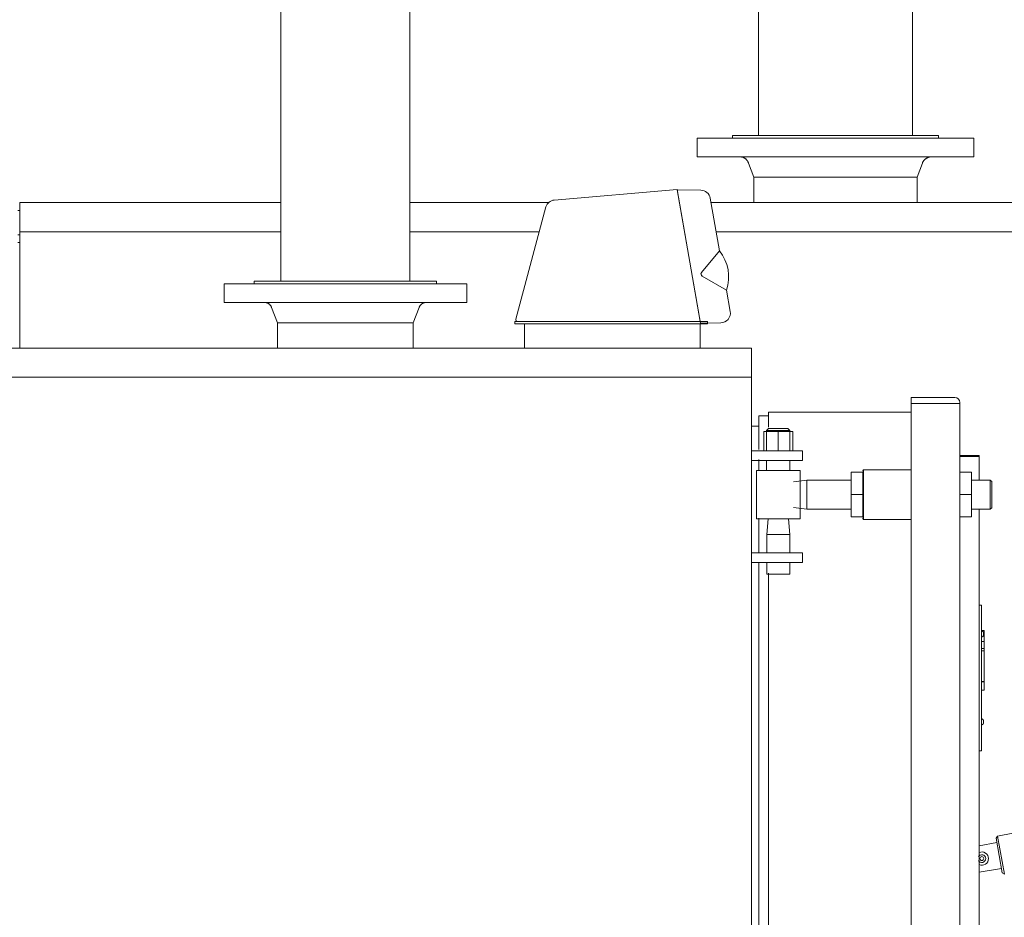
# Model space of a CAD drawing. Header units: metres. Extents: x -54598 to 1827199, y -329446 to -256744.
# Tile 168 of 256: x 117882 to 121940, y -302762 to -299064. Entities that reach past the tile are written whole.
import ezdxf

# ---------------------------------------------------------------- set-up
doc = ezdxf.new("R2010")
doc.units = ezdxf.units.M
doc.layers.add('M-EQPM', color=7, linetype='Continuous', lineweight=20)
doc.layers.add('P-PIPE', color=7, linetype='Continuous', lineweight=20)
doc.styles.add('ISO_1.0', font='isocpeur.ttf')

# ---------------------------------------------------------------- blocks, each defined once
blk = doc.blocks.new('PREXTHERM RSW 1890 - PREXTHERM RSW 1890-566327-Разрез 5')
at = {"layer": 'M-EQPM'}
for p, q in [((-7797.6, 1727), (-7797.6, 1708)), ((-7797.6, 1727), (-7512.6, 1727)), ((-7761.1, 1730), (-7761.1, 1727)), ((-7761.1, 1730), (-7549.1, 1730)), ((-7549.1, 1727), (-7549.1, 1730)), ((-7512.6, 1708), (-7512.6, 1727)), ((-7797.6, 1708), (-7512.6, 1708)), ((-7744.7, 1701.5), (-7739.3, 1687)), ((-7570.9, 1687), (-7565.5, 1701.5)), ((-7570.9, 1687), (-7739.3, 1687)), ((-7739.2, 1687), (-7739.2, 1660.8)), ((-7734.2, 1687), (-7719.6, 1687)), ((-7719.6, 1687), (-7697.2, 1687)), ((-7697.2, 1687), (-7669.7, 1687)), ((-7669.7, 1687), (-7640.5, 1687)), ((-7640.5, 1687), (-7613, 1687)), ((-7613, 1687), (-7590.6, 1687)), ((-7590.6, 1687), (-7576, 1687)), ((-7570.9, 1660.8), (-7570.9, 1687)), ((-8226.6, 1660.8), (-8495.6, 1660.8)), ((-8495.6, 1660), (-8495.6, 1660.8)), ((-8495.6, 1631.6), (-8495.6, 1660)), ((-7950.7, 1660.8), (-8093.6, 1660.8)), ((-7234.6, 1660.8), (-7783.3, 1660.8)), ((-8495.6, 1652.6), (-8497.6, 1652.6)), ((-8495.6, 1627.6), (-8497.6, 1627.6)), ((-8495.6, 1630.8), (-8495.6, 1631.6)), ((-8226.6, 1630.8), (-8495.6, 1630.8)), ((-8495.6, 1630), (-8495.6, 1630.8)), ((-8495.6, 1630.8), (-8226.6, 1630.8)), ((-8495.6, 1510.6), (-8495.6, 1630)), ((-7960.4, 1630.8), (-8093.6, 1630.8)), ((-8093.6, 1630.8), (-7960.4, 1630.8)), ((-7234.6, 1630.8), (-7778, 1630.8)), ((-7778, 1630.8), (-7234.6, 1630.8)), ((-8495.6, 1619.8), (-8497.6, 1619.8))]:
    blk.add_line(p, q, dxfattribs=at)
at = {"layer": 'M-EQPM', "flags": 128}
for points in [[(-7744.7, 1701.5), (-7744.8, 1701.9), (-7745, 1702.2), (-7745.2, 1702.6), (-7745.3, 1702.9), (-7745.5, 1703.3), (-7745.8, 1703.6), (-7746, 1704), (-7746.2, 1704.3), (-7746.5, 1704.6), (-7746.8, 1704.9), (-7747, 1705.2), (-7747.3, 1705.4), (-7747.6, 1705.7), (-7748, 1705.9), (-7748.3, 1706.2), (-7748.6, 1706.4), (-7748.9, 1706.6), (-7749.3, 1706.8), (-7749.7, 1707), (-7750, 1707.2), (-7750.4, 1707.3), (-7750.8, 1707.5), (-7751.1, 1707.6), (-7751.5, 1707.7), (-7751.9, 1707.8), (-7752.3, 1707.9), (-7752.7, 1707.9), (-7753.1, 1708), (-7753.5, 1708), (-7753.9, 1708), (-7754, 1708)], [(-7556.2, 1708), (-7556.6, 1708), (-7557, 1708), (-7557.4, 1707.9), (-7557.7, 1707.9), (-7558.1, 1707.8), (-7558.5, 1707.7), (-7558.9, 1707.6), (-7559.3, 1707.5), (-7559.7, 1707.4), (-7560, 1707.2), (-7560.4, 1707), (-7560.8, 1706.9), (-7561.1, 1706.7), (-7561.5, 1706.5), (-7561.8, 1706.3), (-7562.1, 1706), (-7562.4, 1705.8), (-7562.7, 1705.5), (-7563, 1705.2), (-7563.3, 1705), (-7563.6, 1704.7), (-7563.9, 1704.4), (-7564.1, 1704.1), (-7564.3, 1703.7), (-7564.6, 1703.4), (-7564.8, 1703.1), (-7565, 1702.7), (-7565.2, 1702.4), (-7565.3, 1702), (-7565.5, 1701.6), (-7565.5, 1701.5)]]:
    blk.add_lwpolyline(points, dxfattribs=at)
blk = doc.blocks.new('PREXTHERM RSW 1250 - PREXTHERM RSW 1250-733596-Разрез 5')
at = {"layer": 'M-EQPM'}
for p, q in [((-7818.4, 1674.3), (-7944.9, 1663.3)), ((-7794.4, 1538.3), (-7818.4, 1674.3)), ((-7818.3, 1674.1), (-7794.1, 1536.5)), ((-7793.8, 1673.6), (-7818.3, 1674.1)), ((-7774.6, 1611), (-7784.1, 1665.4)), ((-7953.5, 1656.5), (-7984.6, 1540.6)), ((-7774.6, 1611), (-7793.1, 1588.9)), ((-7792.5, 1585.1), (-7767.4, 1570.6)), ((-8285.1, 1577), (-8285.1, 1558)), ((-8285.1, 1577), (-8035.1, 1577)), ((-8254.1, 1580), (-8254.1, 1577)), ((-8254.1, 1580), (-8066.1, 1580)), ((-8066.1, 1577), (-8066.1, 1580)), ((-8035.1, 1558), (-8035.1, 1577)), ((-7763.5, 1548.6), (-7767.4, 1570.6)), ((-8285.1, 1558), (-8035.1, 1558)), ((-8236.1, 1552.9), (-8229.9, 1537)), ((-8090.2, 1537), (-8084.1, 1552.9)), ((-8229.9, 1537), (-8229.9, 1510.8)), ((-8229.9, 1537), (-8090.2, 1537)), ((-8229.9, 1537), (-8090.2, 1537)), ((-8090.2, 1510.8), (-8090.2, 1537)), ((-7787.1, 1538.3), (-7985.6, 1538.3)), ((-7985.6, 1538.3), (-7985.6, 1535.8)), ((-7985.6, 1535.8), (-7787.1, 1535.8)), ((-7982.6, 1538.3), (-7794.4, 1538.3)), ((-7975.6, 1535.8), (-7975.6, 1510.8)), ((-7794.6, 1510.8), (-7794.6, 1535.8)), ((-7794.1, 1536.5), (-7773.2, 1536.9)), ((-7787.1, 1535.8), (-7787.1, 1538.3)), ((-7741.6, 1510.8), (-8751.6, 1510.8)), ((-7741.6, 1510.8), (-7741.6, 1510)), ((-7741.6, 1510), (-7741.6, 1481.6)), ((-7741.6, 1481.6), (-7741.6, 1480.8)), ((-7741.6, 1480.8), (-8751.6, 1480.8)), ((-8751.6, 1480.8), (-7741.6, 1480.8)), ((-7741.6, 1480.8), (-7741.6, 1480)), ((-7741.6, 1480), (-7741.6, 55.6)), ((-7577.1, 1454), (-7577.1, 1460)), ((-7577.1, 1460), (-7532.1, 1460)), ((-7527.1, 1454), (-7577.1, 1454)), ((-7577.1, 1454), (-7577.1, 146)), ((-7527.1, 1455), (-7527.1, 1454)), ((-7527.1, 146), (-7527.1, 1454)), ((-7724.1, 1441), (-7734.1, 1441)), ((-7734.1, 1406.4), (-7734.1, 1441)), ((-7577.1, 1445), (-7724.1, 1445)), ((-7724.1, 1429.4), (-7724.1, 1445)), ((-7734.1, 1430.5), (-7741.6, 1430.5)), ((-7729.1, 1425), (-7714.1, 1425)), ((-7729.1, 1425), (-7729.1, 1405)), ((-7724.1, 1428), (-7726.1, 1426)), ((-7726.1, 1426), (-7726.1, 1405)), ((-7726.1, 1426), (-7702.1, 1426)), ((-7724.1, 1428), (-7704.1, 1428)), ((-7714.1, 1425), (-7699.1, 1425)), ((-7714.1, 1425), (-7714.1, 1405)), ((-7702.1, 1426), (-7704.1, 1428)), ((-7702.1, 1405), (-7702.1, 1426)), ((-7699.1, 1425), (-7699.1, 1405)), ((-7741.6, 1405), (-7709.1, 1405)), ((-7709.1, 1405), (-7689.1, 1405)), ((-7689.1, 1395), (-7689.1, 1405)), ((-7527.1, 1400.2), (-7507.1, 1400.2)), ((-7507.1, 1400.2), (-7507.1, 1399.4)), ((-7709.1, 1395), (-7741.6, 1395)), ((-7734.1, 1385.4), (-7734.1, 1396)), ((-7726.1, 1395), (-7726.1, 1385)), ((-7689.1, 1395), (-7709.1, 1395)), ((-7702.1, 1385), (-7702.1, 1395)), ((-7527.1, 1399.4), (-7507.1, 1399.4)), ((-7507.1, 1399.4), (-7507.1, 1375)), ((-7736.6, 1385), (-7736.6, 1335)), ((-7736.6, 1385), (-7691.6, 1385)), ((-7691.6, 1335), (-7691.6, 1385)), ((-7639.1, 1360), (-7639.1, 1383)), ((-7639.1, 1383), (-7627.1, 1383)), ((-7626.1, 1385.5), (-7627.1, 1384.5)), ((-7627.1, 1384), (-7627.1, 1384.5)), ((-7627.1, 1383), (-7627.1, 1375.3)), ((-7577.1, 1385.5), (-7626.1, 1385.5)), ((-7626.1, 1334.5), (-7626.1, 1385.5)), ((-7527.1, 1383), (-7515.1, 1383)), ((-7515.1, 1383), (-7515.1, 1360)), ((-7684.8, 1375), (-7698.4, 1373.2)), ((-7639.1, 1375), (-7684.8, 1375)), ((-7684.8, 1375), (-7684.8, 1345)), ((-7627.1, 1365.6), (-7627.1, 1376)), ((-7495.6, 1375), (-7515.1, 1375)), ((-7494.1, 1373.5), (-7495.6, 1375)), ((-7494.1, 1373.5), (-7495.6, 1375)), ((-7495.6, 1345), (-7495.6, 1375)), ((-7494.1, 1373.4), (-7494.1, 1373.5)), ((-7494.1, 1373.5), (-7494.1, 1373.4)), ((-7494.1, 1346.5), (-7494.1, 1373.5)), ((-7639.1, 1337), (-7639.1, 1360)), ((-7639.1, 1360), (-7627.1, 1360)), ((-7627.1, 1365.6), (-7627.1, 1360)), ((-7627.1, 1360), (-7627.1, 1354.4)), ((-7527.1, 1360), (-7515.1, 1360)), ((-7515.1, 1360), (-7515.1, 1337)), ((-7627.1, 1344), (-7627.1, 1354.4)), ((-7698.4, 1346.8), (-7684.8, 1345)), ((-7684.8, 1345), (-7639.1, 1345)), ((-7627.1, 1344.7), (-7627.1, 1337)), ((-7515.1, 1345), (-7495.6, 1345)), ((-7507.1, 1345), (-7507.1, 255)), ((-7495.6, 1345), (-7494.1, 1346.5)), ((-7736.6, 1335), (-7691.6, 1335)), ((-7734.1, 1300.5), (-7734.1, 1335.9)), ((-7724.6, 1335), (-7726, 1319)), ((-7702.2, 1319), (-7703.6, 1335)), ((-7639.1, 1337), (-7627.1, 1337)), ((-7627.1, 1335.5), (-7627.1, 1336)), ((-7627.1, 1335.5), (-7626.1, 1334.5)), ((-7626.1, 1334.5), (-7577.1, 1334.5)), ((-7527.1, 1337), (-7515.1, 1337)), ((-7726, 1319), (-7726, 1300.3)), ((-7726, 1319), (-7702.2, 1319)), ((-7702.2, 1300.3), (-7702.2, 1319)), ((-7741.6, 1300), (-7709.1, 1300)), ((-7709.1, 1300), (-7689.1, 1300)), ((-7689.1, 1290), (-7689.1, 1300)), ((-7709.1, 1290), (-7741.6, 1290)), ((-7734.1, 283.9), (-7734.1, 1290.5)), ((-7726, 1290), (-7726, 1278)), ((-7689.1, 1290), (-7709.1, 1290)), ((-7702.2, 1278), (-7702.2, 1290)), ((-7724.1, 307.5), (-7724.1, 1279)), ((-7726, 1278), (-7702.2, 1278)), ((-7504.6, 1246.2), (-7507.1, 1246.2)), ((-7504.6, 1246.2), (-7504.6, 1225.5)), ((-7504.6, 1225.5), (-7504.6, 1216.5)), ((-7502.1, 1219.9), (-7504.6, 1219.9)), ((-7504.6, 1216.5), (-7504.6, 1125.9)), ((-7504.6, 1208.8), (-7502.1, 1208.8)), ((-7502.1, 1208.8), (-7502.1, 1201.6)), ((-7504.6, 1201.6), (-7502.1, 1201.6)), ((-7504.6, 1199.2), (-7502.1, 1199.2)), ((-7502.1, 1201.6), (-7502.1, 1199.2)), ((-7502.1, 1199.2), (-7502.1, 1167.6)), ((-7504.6, 1167.6), (-7502.1, 1167.6)), ((-7504.6, 1167.3), (-7502.1, 1167.3)), ((-7504.6, 1167.3), (-7502.1, 1167.3)), ((-7502.1, 1167.6), (-7502.1, 1158.7)), ((-7504.6, 1158.7), (-7502.1, 1158.7)), ((-7504.6, 1125.9), (-7504.6, 1116.9)), ((-7504.6, 1116.9), (-7504.6, 1096.2)), ((-7507.1, 1096.2), (-7504.6, 1096.2)), ((-7488.1, 1008.3), (-7489.7, 1006)), ((-7483.5, 970.5), (-7489.7, 1006)), ((-7472.3, 1011.1), (-7488.1, 1008.3)), ((-7481.1, 968.9), (-7488.1, 1008.3)), ((-7488.9, 1001.5), (-7507.1, 998.3)), ((-7507.1, 971), (-7484.2, 975)), ((-7483.5, 970.5), (-7481.1, 968.9))]:
    blk.add_line(p, q, dxfattribs=at)
at = {"layer": 'M-EQPM', "flags": 128}
for points in [[(-8236.1, 1552.9), (-8236.2, 1553.2), (-8236.4, 1553.5), (-8236.5, 1553.8), (-8236.7, 1554), (-8236.8, 1554.3), (-8237, 1554.6), (-8237.2, 1554.8), (-8237.4, 1555.1), (-8237.6, 1555.3), (-8237.8, 1555.6), (-8238, 1555.8), (-8238.3, 1556), (-8238.5, 1556.2), (-8238.8, 1556.4), (-8239, 1556.6), (-8239.3, 1556.8), (-8239.6, 1556.9), (-8239.9, 1557.1), (-8240.1, 1557.2), (-8240.4, 1557.4), (-8240.7, 1557.5), (-8241, 1557.6), (-8241.3, 1557.7), (-8241.6, 1557.8), (-8242, 1557.8), (-8242.3, 1557.9), (-8242.6, 1557.9), (-8242.9, 1558), (-8243.2, 1558)], [(-8076.9, 1558), (-8077.2, 1558), (-8077.6, 1557.9), (-8077.9, 1557.9), (-8078.2, 1557.8), (-8078.5, 1557.8), (-8078.8, 1557.7), (-8079.1, 1557.6), (-8079.4, 1557.5), (-8079.7, 1557.4), (-8080, 1557.2), (-8080.3, 1557.1), (-8080.6, 1556.9), (-8080.9, 1556.8), (-8081.1, 1556.6), (-8081.4, 1556.4), (-8081.6, 1556.2), (-8081.9, 1556), (-8082.1, 1555.8), (-8082.3, 1555.6), (-8082.6, 1555.3), (-8082.8, 1555.1), (-8083, 1554.8), (-8083.2, 1554.6), (-8083.3, 1554.3), (-8083.5, 1554), (-8083.7, 1553.8), (-8083.8, 1553.5), (-8083.9, 1553.2), (-8084.1, 1552.9), (-8084.1, 1552.9)], [(-7504.5, 1219.5), (-7504.4, 1219.4), (-7504.3, 1219.4), (-7504.3, 1219.4), (-7504.2, 1219.4), (-7504.1, 1219.4), (-7504, 1219.4), (-7504, 1219.4), (-7503.9, 1219.3), (-7503.8, 1219.3), (-7503.7, 1219.3), (-7503.7, 1219.2), (-7503.6, 1219.2), (-7503.5, 1219.1), (-7503.5, 1219.1), (-7503.4, 1219.1), (-7503.3, 1219), (-7503.3, 1219), (-7503.2, 1218.9), (-7503.1, 1218.8), (-7503.1, 1218.8), (-7503, 1218.7), (-7503, 1218.7), (-7502.9, 1218.6), (-7502.9, 1218.5), (-7502.9, 1218.5), (-7502.8, 1218.4), (-7502.8, 1218.3), (-7502.7, 1218.3), (-7502.7, 1218.2), (-7502.7, 1218.1), (-7502.7, 1218), (-7502.6, 1217.9), (-7502.6, 1217.9), (-7502.6, 1217.8), (-7502.6, 1217.7), (-7502.6, 1217.6), (-7502.6, 1217.6), (-7502.6, 1217.5), (-7502.6, 1217.5)], [(-7502.6, 1217.5), (-7502.6, 1217.4), (-7502.6, 1217.4), (-7502.6, 1217.4), (-7502.6, 1217.4), (-7502.6, 1217.4), (-7502.6, 1217.4), (-7502.6, 1217.4), (-7502.6, 1217.4), (-7502.6, 1217.4), (-7502.6, 1217.4), (-7502.6, 1217.3), (-7502.6, 1217.3), (-7502.6, 1217.3), (-7502.6, 1217.3), (-7502.6, 1217.3), (-7502.6, 1217.2), (-7502.6, 1217.2), (-7502.6, 1217.2), (-7502.6, 1217.1), (-7502.6, 1217.1), (-7502.6, 1217.1), (-7502.6, 1217.1), (-7502.6, 1217), (-7502.6, 1217), (-7502.6, 1217), (-7502.6, 1216.9), (-7502.6, 1216.9), (-7502.6, 1216.9), (-7502.6, 1216.8), (-7502.6, 1216.8), (-7502.6, 1216.7), (-7502.6, 1216.7), (-7502.6, 1216.7), (-7502.6, 1216.6), (-7502.6, 1216.6), (-7502.6, 1216.5), (-7502.6, 1216.5), (-7502.6, 1216.5), (-7502.6, 1216.4), (-7502.6, 1216.4), (-7502.6, 1216.3), (-7502.6, 1216.3), (-7502.6, 1216.3), (-7502.6, 1216.2), (-7502.6, 1216.2), (-7502.6, 1216.1), (-7502.6, 1216.1), (-7502.6, 1216.1), (-7502.6, 1216), (-7502.6, 1216), (-7502.6, 1216), (-7502.6, 1215.9), (-7502.6, 1215.9), (-7502.6, 1215.9), (-7502.6, 1215.8), (-7502.6, 1215.8), (-7502.6, 1215.8), (-7502.6, 1215.7), (-7502.6, 1215.7), (-7502.6, 1215.7), (-7502.6, 1215.7), (-7502.6, 1215.6), (-7502.6, 1215.6), (-7502.6, 1215.6), (-7502.6, 1215.6), (-7502.6, 1215.6), (-7502.6, 1215.5), (-7502.6, 1215.5), (-7502.6, 1215.5), (-7502.6, 1215.5), (-7502.6, 1215.5), (-7502.6, 1215.5), (-7502.6, 1215.5), (-7502.6, 1215.5), (-7502.6, 1215.5), (-7502.6, 1215.5), (-7502.6, 1215.5)], [(-7502.6, 1215.5), (-7502.6, 1215.5), (-7502.6, 1215.5), (-7502.6, 1215.5), (-7502.6, 1215.5), (-7502.6, 1215.5), (-7502.6, 1215.5), (-7502.6, 1215.5), (-7502.6, 1215.5), (-7502.6, 1215.5), (-7502.6, 1215.5), (-7502.6, 1215.6), (-7502.6, 1215.6), (-7502.6, 1215.6), (-7502.6, 1215.6), (-7502.6, 1215.7), (-7502.6, 1215.7), (-7502.6, 1215.7), (-7502.6, 1215.7), (-7502.6, 1215.8), (-7502.6, 1215.8), (-7502.6, 1215.8), (-7502.6, 1215.8), (-7502.6, 1215.9), (-7502.6, 1215.9), (-7502.6, 1215.9), (-7502.6, 1216), (-7502.6, 1216), (-7502.6, 1216.1), (-7502.6, 1216.1), (-7502.6, 1216.1), (-7502.6, 1216.2), (-7502.6, 1216.2), (-7502.6, 1216.2), (-7502.6, 1216.3), (-7502.6, 1216.3), (-7502.6, 1216.4), (-7502.6, 1216.4), (-7502.6, 1216.4), (-7502.6, 1216.5), (-7502.6, 1216.5), (-7502.6, 1216.6), (-7502.6, 1216.6), (-7502.6, 1216.6), (-7502.6, 1216.7), (-7502.6, 1216.7), (-7502.6, 1216.8), (-7502.6, 1216.8), (-7502.6, 1216.8), (-7502.6, 1216.9), (-7502.6, 1216.9), (-7502.6, 1216.9), (-7502.6, 1217), (-7502.6, 1217), (-7502.6, 1217), (-7502.6, 1217.1), (-7502.6, 1217.1), (-7502.6, 1217.1), (-7502.6, 1217.2), (-7502.6, 1217.2), (-7502.6, 1217.2), (-7502.6, 1217.2), (-7502.6, 1217.3), (-7502.6, 1217.3), (-7502.6, 1217.3), (-7502.6, 1217.3), (-7502.6, 1217.3), (-7502.6, 1217.4), (-7502.6, 1217.4), (-7502.6, 1217.4), (-7502.6, 1217.4), (-7502.6, 1217.4), (-7502.6, 1217.4), (-7502.6, 1217.4), (-7502.6, 1217.4), (-7502.6, 1217.4), (-7502.6, 1217.5), (-7502.6, 1217.5)], [(-7502.6, 1215.5), (-7502.6, 1215.4), (-7502.6, 1215.3), (-7502.6, 1215.2), (-7502.6, 1215.1), (-7502.6, 1215.1), (-7502.6, 1215), (-7502.7, 1214.9), (-7502.7, 1214.8), (-7502.7, 1214.7), (-7502.7, 1214.7), (-7502.8, 1214.6), (-7502.8, 1214.5), (-7502.8, 1214.5), (-7502.9, 1214.4), (-7502.9, 1214.3), (-7503, 1214.3), (-7503, 1214.2), (-7503.1, 1214.1), (-7503.1, 1214.1), (-7503.2, 1214), (-7503.2, 1214), (-7503.3, 1213.9), (-7503.4, 1213.9), (-7503.4, 1213.8), (-7503.5, 1213.8), (-7503.6, 1213.7), (-7503.6, 1213.7), (-7503.7, 1213.7), (-7503.8, 1213.6), (-7503.9, 1213.6), (-7503.9, 1213.6), (-7504, 1213.5), (-7504.1, 1213.5), (-7504.2, 1213.5), (-7504.2, 1213.5), (-7504.3, 1213.5), (-7504.4, 1213.5), (-7504.5, 1213.5), (-7504.6, 1213.5), (-7504.6, 1213.5)], [(-7504.6, 1128.9), (-7504.5, 1128.9), (-7504.4, 1128.9), (-7504.3, 1128.9), (-7504.3, 1128.9), (-7504.2, 1128.9), (-7504.1, 1128.9), (-7504, 1128.9), (-7504, 1128.8), (-7503.9, 1128.8), (-7503.8, 1128.8), (-7503.7, 1128.7), (-7503.7, 1128.7), (-7503.6, 1128.7), (-7503.5, 1128.6), (-7503.5, 1128.6), (-7503.4, 1128.5), (-7503.3, 1128.5), (-7503.3, 1128.4), (-7503.2, 1128.4), (-7503.1, 1128.3), (-7503.1, 1128.3), (-7503, 1128.2), (-7503, 1128.2), (-7502.9, 1128.1), (-7502.9, 1128), (-7502.9, 1128), (-7502.8, 1127.9), (-7502.8, 1127.8), (-7502.7, 1127.7), (-7502.7, 1127.7), (-7502.7, 1127.6), (-7502.7, 1127.5), (-7502.6, 1127.4), (-7502.6, 1127.4), (-7502.6, 1127.3), (-7502.6, 1127.2), (-7502.6, 1127.1), (-7502.6, 1127), (-7502.6, 1127), (-7502.6, 1126.9)], [(-7503, 1128.2), (-7502.9, 1128.1), (-7502.9, 1128), (-7502.9, 1128), (-7502.8, 1127.9), (-7502.8, 1127.8), (-7502.7, 1127.7), (-7502.7, 1127.7), (-7502.7, 1127.6), (-7502.7, 1127.5), (-7502.6, 1127.4), (-7502.6, 1127.4), (-7502.6, 1127.3), (-7502.6, 1127.2), (-7502.6, 1127.1), (-7502.6, 1127), (-7502.6, 1127), (-7502.6, 1126.9)], [(-7502.6, 1126.9), (-7502.6, 1126.9), (-7502.6, 1126.9), (-7502.6, 1126.9), (-7502.6, 1126.9), (-7502.6, 1126.9), (-7502.6, 1126.9), (-7502.6, 1126.9), (-7502.6, 1126.9), (-7502.6, 1126.9), (-7502.6, 1126.8), (-7502.6, 1126.8), (-7502.6, 1126.8), (-7502.6, 1126.8), (-7502.6, 1126.8), (-7502.6, 1126.7), (-7502.6, 1126.7), (-7502.6, 1126.7), (-7502.6, 1126.7), (-7502.6, 1126.6), (-7502.6, 1126.6), (-7502.6, 1126.6), (-7502.6, 1126.5), (-7502.6, 1126.5), (-7502.6, 1126.5), (-7502.6, 1126.4), (-7502.6, 1126.4), (-7502.6, 1126.4), (-7502.6, 1126.3), (-7502.6, 1126.3), (-7502.6, 1126.3), (-7502.6, 1126.2), (-7502.6, 1126.2), (-7502.6, 1126.1), (-7502.6, 1126.1), (-7502.6, 1126.1), (-7502.6, 1126), (-7502.6, 1126), (-7502.6, 1126), (-7502.6, 1125.9), (-7502.6, 1125.9), (-7502.6, 1125.8), (-7502.6, 1125.8), (-7502.6, 1125.8), (-7502.6, 1125.7), (-7502.6, 1125.7), (-7502.6, 1125.6), (-7502.6, 1125.6), (-7502.6, 1125.6), (-7502.6, 1125.5), (-7502.6, 1125.5), (-7502.6, 1125.5), (-7502.6, 1125.4), (-7502.6, 1125.4), (-7502.6, 1125.4), (-7502.6, 1125.3), (-7502.6, 1125.3), (-7502.6, 1125.3), (-7502.6, 1125.2), (-7502.6, 1125.2), (-7502.6, 1125.2), (-7502.6, 1125.2), (-7502.6, 1125.1), (-7502.6, 1125.1), (-7502.6, 1125.1), (-7502.6, 1125.1), (-7502.6, 1125), (-7502.6, 1125), (-7502.6, 1125), (-7502.6, 1125), (-7502.6, 1125), (-7502.6, 1125), (-7502.6, 1125), (-7502.6, 1125), (-7502.6, 1124.9), (-7502.6, 1124.9), (-7502.6, 1124.9), (-7502.6, 1124.9)], [(-7502.6, 1124.9), (-7502.6, 1124.9), (-7502.6, 1124.9), (-7502.6, 1125), (-7502.6, 1125), (-7502.6, 1125), (-7502.6, 1125), (-7502.6, 1125), (-7502.6, 1125), (-7502.6, 1125), (-7502.6, 1125), (-7502.6, 1125.1), (-7502.6, 1125.1), (-7502.6, 1125.1), (-7502.6, 1125.1), (-7502.6, 1125.1), (-7502.6, 1125.2), (-7502.6, 1125.2), (-7502.6, 1125.2), (-7502.6, 1125.2), (-7502.6, 1125.3), (-7502.6, 1125.3), (-7502.6, 1125.3), (-7502.6, 1125.4), (-7502.6, 1125.4), (-7502.6, 1125.4), (-7502.6, 1125.5), (-7502.6, 1125.5), (-7502.6, 1125.5), (-7502.6, 1125.6), (-7502.6, 1125.6), (-7502.6, 1125.7), (-7502.6, 1125.7), (-7502.6, 1125.7), (-7502.6, 1125.8), (-7502.6, 1125.8), (-7502.6, 1125.8), (-7502.6, 1125.9), (-7502.6, 1125.9), (-7502.6, 1126), (-7502.6, 1126), (-7502.6, 1126), (-7502.6, 1126.1), (-7502.6, 1126.1), (-7502.6, 1126.2), (-7502.6, 1126.2), (-7502.6, 1126.2), (-7502.6, 1126.3), (-7502.6, 1126.3), (-7502.6, 1126.4), (-7502.6, 1126.4), (-7502.6, 1126.4), (-7502.6, 1126.5), (-7502.6, 1126.5), (-7502.6, 1126.5), (-7502.6, 1126.6), (-7502.6, 1126.6), (-7502.6, 1126.6), (-7502.6, 1126.6), (-7502.6, 1126.7), (-7502.6, 1126.7), (-7502.6, 1126.7), (-7502.6, 1126.8), (-7502.6, 1126.8), (-7502.6, 1126.8), (-7502.6, 1126.8), (-7502.6, 1126.8), (-7502.6, 1126.9), (-7502.6, 1126.9), (-7502.6, 1126.9), (-7502.6, 1126.9), (-7502.6, 1126.9), (-7502.6, 1126.9), (-7502.6, 1126.9), (-7502.6, 1126.9), (-7502.6, 1126.9), (-7502.6, 1126.9), (-7502.6, 1126.9)], [(-7502.6, 1126.9), (-7502.6, 1126.9), (-7502.6, 1126.9), (-7502.6, 1126.9), (-7502.6, 1126.9), (-7502.6, 1126.9), (-7502.6, 1126.9), (-7502.6, 1126.9), (-7502.6, 1126.9), (-7502.6, 1126.9), (-7502.6, 1126.8), (-7502.6, 1126.8), (-7502.6, 1126.8), (-7502.6, 1126.8), (-7502.6, 1126.8), (-7502.6, 1126.7), (-7502.6, 1126.7), (-7502.6, 1126.7), (-7502.6, 1126.7), (-7502.6, 1126.6), (-7502.6, 1126.6), (-7502.6, 1126.6), (-7502.6, 1126.5), (-7502.6, 1126.5), (-7502.6, 1126.5), (-7502.6, 1126.4), (-7502.6, 1126.4), (-7502.6, 1126.4), (-7502.6, 1126.3), (-7502.6, 1126.3), (-7502.6, 1126.3), (-7502.6, 1126.2), (-7502.6, 1126.2), (-7502.6, 1126.1), (-7502.6, 1126.1), (-7502.6, 1126.1), (-7502.6, 1126), (-7502.6, 1126), (-7502.6, 1126), (-7502.6, 1125.9), (-7502.6, 1125.9), (-7502.6, 1125.8), (-7502.6, 1125.8), (-7502.6, 1125.8), (-7502.6, 1125.7), (-7502.6, 1125.7), (-7502.6, 1125.6), (-7502.6, 1125.6), (-7502.6, 1125.6), (-7502.6, 1125.5), (-7502.6, 1125.5), (-7502.6, 1125.5), (-7502.6, 1125.4), (-7502.6, 1125.4), (-7502.6, 1125.4), (-7502.6, 1125.3), (-7502.6, 1125.3), (-7502.6, 1125.3), (-7502.6, 1125.2), (-7502.6, 1125.2), (-7502.6, 1125.2), (-7502.6, 1125.2), (-7502.6, 1125.1), (-7502.6, 1125.1), (-7502.6, 1125.1), (-7502.6, 1125.1), (-7502.6, 1125), (-7502.6, 1125), (-7502.6, 1125), (-7502.6, 1125), (-7502.6, 1125), (-7502.6, 1125), (-7502.6, 1125), (-7502.6, 1125), (-7502.6, 1124.9), (-7502.6, 1124.9), (-7502.6, 1124.9), (-7502.6, 1124.9)], [(-7502.6, 1124.9), (-7502.6, 1124.9), (-7502.6, 1124.9), (-7502.6, 1125), (-7502.6, 1125), (-7502.6, 1125), (-7502.6, 1125), (-7502.6, 1125), (-7502.6, 1125), (-7502.6, 1125), (-7502.6, 1125), (-7502.6, 1125.1), (-7502.6, 1125.1), (-7502.6, 1125.1), (-7502.6, 1125.1), (-7502.6, 1125.1), (-7502.6, 1125.2), (-7502.6, 1125.2), (-7502.6, 1125.2), (-7502.6, 1125.2), (-7502.6, 1125.3), (-7502.6, 1125.3), (-7502.6, 1125.3), (-7502.6, 1125.4), (-7502.6, 1125.4), (-7502.6, 1125.4), (-7502.6, 1125.5), (-7502.6, 1125.5), (-7502.6, 1125.5), (-7502.6, 1125.6), (-7502.6, 1125.6), (-7502.6, 1125.7), (-7502.6, 1125.7), (-7502.6, 1125.7), (-7502.6, 1125.8), (-7502.6, 1125.8), (-7502.6, 1125.8), (-7502.6, 1125.9), (-7502.6, 1125.9), (-7502.6, 1126), (-7502.6, 1126), (-7502.6, 1126), (-7502.6, 1126.1), (-7502.6, 1126.1), (-7502.6, 1126.2), (-7502.6, 1126.2), (-7502.6, 1126.2), (-7502.6, 1126.3), (-7502.6, 1126.3), (-7502.6, 1126.4), (-7502.6, 1126.4), (-7502.6, 1126.4), (-7502.6, 1126.5), (-7502.6, 1126.5), (-7502.6, 1126.5), (-7502.6, 1126.6), (-7502.6, 1126.6), (-7502.6, 1126.6), (-7502.6, 1126.6), (-7502.6, 1126.7), (-7502.6, 1126.7), (-7502.6, 1126.7), (-7502.6, 1126.8), (-7502.6, 1126.8), (-7502.6, 1126.8), (-7502.6, 1126.8), (-7502.6, 1126.8), (-7502.6, 1126.9), (-7502.6, 1126.9), (-7502.6, 1126.9), (-7502.6, 1126.9), (-7502.6, 1126.9), (-7502.6, 1126.9), (-7502.6, 1126.9), (-7502.6, 1126.9), (-7502.6, 1126.9), (-7502.6, 1126.9), (-7502.6, 1126.9)], [(-7502.6, 1124.9), (-7502.6, 1124.9), (-7502.6, 1124.8), (-7502.6, 1124.7), (-7502.6, 1124.6), (-7502.6, 1124.5), (-7502.6, 1124.5), (-7502.7, 1124.4), (-7502.7, 1124.3), (-7502.7, 1124.2), (-7502.7, 1124.2), (-7502.8, 1124.1), (-7502.8, 1124), (-7502.8, 1123.9), (-7502.9, 1123.9), (-7502.9, 1123.8), (-7503, 1123.7), (-7503, 1123.7), (-7503.1, 1123.6), (-7503.1, 1123.6), (-7503.2, 1123.5), (-7503.2, 1123.5), (-7503.3, 1123.4), (-7503.4, 1123.3), (-7503.4, 1123.3), (-7503.5, 1123.3), (-7503.6, 1123.2), (-7503.6, 1123.2), (-7503.7, 1123.1), (-7503.8, 1123.1), (-7503.9, 1123.1), (-7503.9, 1123), (-7504, 1123), (-7504.1, 1123), (-7504.2, 1123), (-7504.2, 1123), (-7504.3, 1123), (-7504.4, 1122.9), (-7504.5, 1122.9), (-7504.6, 1122.9)], [(-7502.6, 1124.9), (-7502.6, 1124.9), (-7502.6, 1124.8), (-7502.6, 1124.7), (-7502.6, 1124.6), (-7502.6, 1124.5), (-7502.6, 1124.5), (-7502.7, 1124.4), (-7502.7, 1124.3), (-7502.7, 1124.2), (-7502.7, 1124.2), (-7502.8, 1124.1), (-7502.8, 1124), (-7502.8, 1123.9), (-7502.9, 1123.9), (-7502.9, 1123.8), (-7503, 1123.7), (-7503, 1123.7)]]:
    blk.add_lwpolyline(points, dxfattribs=at)
at = {"layer": 'M-EQPM'}
for centre, radius, start, end in [((-7794, 1663.6), 10, 10, 89), ((-7944, 1653.4), 10, 94.9487, 161.6527), ((-7807.7, 1584.4), 42.5, 341.165, 38.8351), ((-7791.2, 1587.3), 2.5, 140, 240), ((-7791.2, 1587.3), 2.5, 154.3189, 239.9683), ((-7773.4, 1546.9), 10, 271, 10), ((-7982.6, 1540.3), 2, 172.534, 270), ((-7532.1, 1455), 5, 0, 90), ((-7504.3, 985.1), 4, 0, 152.3556), ((-7504.3, 985.1), 4, 207.6444, 0), ((-7504.3, 985.1), 6.82, 0, 114.3709), ((-7504.3, 985.1), 6.82, 245.6291, 0), ((-7504.3, 985.1), 2, 0, 180), ((-7504.3, 985.1), 2, 180, 0)]:
    blk.add_arc(centre, radius, start, end, dxfattribs=at)
for points, knots in [([(-7502.1, 1219.1), (-7502.1, 1219.1), (-7502.1, 1219.3), (-7502.1, 1219.5), (-7502.1, 1219.7), (-7502.1, 1219.8), (-7502.1, 1219.9), (-7502.1, 1219.9), (-7502.1, 1219.9)], [0.04005215, 0.04005215, 0.04005215, 0.04005215, 0.04207138, 0.04695471, 0.05203353, 0.05723629, 0.06128959, 0.06496908, 0.06496908, 0.06496908, 0.06496908]), ([(-7502.1, 1219.9), (-7502.1, 1219.9), (-7502.1, 1219.9), (-7502.1, 1219.9), (-7502.1, 1219.8), (-7502.1, 1219.8), (-7502.1, 1219.7), (-7502.1, 1219.6), (-7502.1, 1219.5), (-7502.1, 1219.4), (-7502.1, 1219.2), (-7502.1, 1219.1), (-7502.1, 1218.9), (-7502.1, 1218.7), (-7502.1, 1218.5), (-7502.1, 1218.2), (-7502.1, 1217.9), (-7502.1, 1217.5), (-7502.1, 1217.1), (-7502.1, 1216.8), (-7502.1, 1216.3), (-7502.1, 1215.9), (-7502.1, 1215.4), (-7502.1, 1214.9), (-7502.1, 1213.6), (-7502.1, 1212.3), (-7502.1, 1211.6), (-7502.1, 1210.1), (-7502.1, 1209.3), (-7502.1, 1208.9)], [0.0664154, 0.0664154, 0.0664154, 0.0664154, 0.0688672, 0.0730907, 0.0766468, 0.0797049, 0.0828461, 0.0856763, 0.0880244, 0.0904275, 0.0931487, 0.0961025, 0.0993278, 0.1026902, 0.1063919, 0.1099434, 0.1138212, 0.1179069, 0.1218991, 0.1259501, 0.1297753, 0.1338825, 0.137826, 0.14372, 0.15127, 0.1591878, 0.1666483, 0.1733576, 0.1807628, 0.1807628, 0.1807628, 0.1807628]), ([(-7502.1, 1167.5), (-7502.1, 1167.4), (-7502.1, 1167.3), (-7502.1, 1167.3), (-7502.1, 1167.5), (-7502.1, 1167.6)], [0.03453514, 0.03453514, 0.03453514, 0.03453514, 0.03793955, 0.04600297, 0.0483492, 0.0483492, 0.0483492, 0.0483492]), ([(-7502.1, 1167.5), (-7502.1, 1167.4), (-7502.1, 1167.3), (-7502.1, 1167.3), (-7502.1, 1167.5), (-7502.1, 1167.5)], [0.01650168, 0.01650168, 0.01650168, 0.01650168, 0.02106192, 0.02912534, 0.03025307, 0.03025307, 0.03025307, 0.03025307])]:
    blk.add_open_spline(points, degree=3, knots=knots, dxfattribs=at)
blk = doc.blocks.new('safdds')
at = {"layer": 'P-PIPE', "color": 5}
for p, q in [((306473.2, 99931.2), (306473.2, 99517)), ((306632.2, 99517), (306632.2, 99931.2)), ((305981.2, 99825.2), (305981.2, 99366.9)), ((306114.2, 99366.9), (306114.2, 99825.2))]:
    blk.add_line(p, q, dxfattribs=at)
at = {"layer": 'M-EQPM'}
for name in ['PREXTHERM RSW 1890 - PREXTHERM RSW 1890-566327-Разрез 5', 'PREXTHERM RSW 1250 - PREXTHERM RSW 1250-733596-Разрез 5']:
    blk.add_blockref(name, (314207.8, 97786.9), dxfattribs=at)

msp = doc.modelspace()

# ---------------------------------------------------------------- block references
at = {"color": 5, "lineweight": 30, "xscale": 4, "yscale": 4, "zscale": 4}
msp.add_blockref('safdds', (-1104966.5, -697608.3), dxfattribs=at)

# ---------------------------------------------------------------- texts
at = {"insert": (-31447.3, -294346.1), "char_height": 296.352, "width": 15926.819, "attachment_point": 1, "style": 'ISO_1.0'}
msp.add_mtext('\\pi6266.79412;ОБЩИЕ УКАЗАНИЯ.\\P\\pi7963.40932;\\P\\pi0; Данный   рабочий  проект выполнен согласно   задания   на  проектирование.\\PКотельная блочная  {\\C7;1100Гн} предназначена для снабжения теплом .\\P Расчетная температура наружного воздуха tнар.= -14°С.\\P Котельная блочная транспортабельная автоматизированная  {\\C7;1100Гн} производительностью 1.200 МВт смонтирована на прочной раме и поставляется в 100% заводской готовности.\\P Теплоснабжение осуществляется по открытой схеме по температурному графику 90-70°С (2-х трубная система).\\P Котельная комплектуется 2 водогрейными  автоматизированными  котлами  {\\fISOCPEUR|b0|i0|c238|p34;1} котел {\\C0;КВа-0,58\\C7;Гн}.  Котел  оборудован газовыми  горелками.\\PРасход газа на {\\fISOCPEUR|b0|i0|c238|p34;1} котел  {\\C0;КВа-0,46\\C7;Гн}.        -56.8 м3/ч.\\P Внутри блочной котельной располагаются водоподготовительная система, сетевые циркуляционные насосы,  а также электрооборудование, КИП и А (щиты управления, входные распределительные устройства, пульты управления и другое вспомогательное оборудование.\\P Дымовые трубы  поставляются  заводом-изготовителем.\\P Котельная  II  степени  огнестойкости.', dxfattribs=at)

doc.saveas('drawing.dxf')
